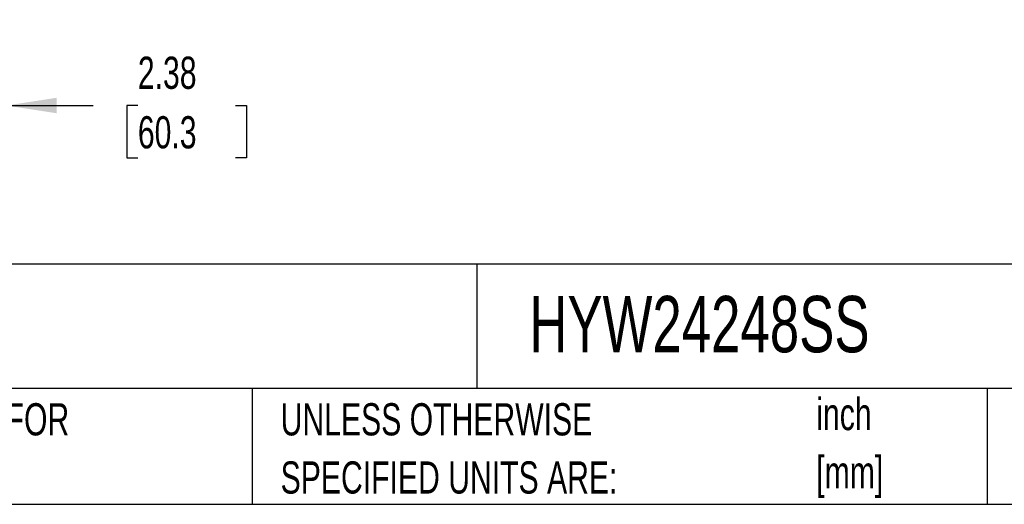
# Model space of a CAD drawing. Header units: inches. Extents: x 0.2 to 10.8, y 0.2 to 8.2.
# Tile 69 of 112: x 4.9 to 7.5, y 0.2 to 1.5. Entities that reach past the tile are written whole.
import ezdxf

# ---------------------------------------------------------------- set-up
doc = ezdxf.new("R2010")
doc.units = ezdxf.units.IN
doc.header["$MEASUREMENT"] = 0
doc.layers.add('DIMENSIONS', color=140, linetype='Continuous')
doc.layers.add('TEXT', color=140, linetype='Continuous')
doc.styles.add('SLDTEXTSTYLE0', font='TXT', dxfattribs={"width": 0.7})
doc.dimstyles.new('SLDDIMSTYLE1', dxfattribs={"dimtxt": 0.084961, "dimasz": 0.13, "dimexe": 0, "dimexo": 0.0625, "dimgap": 0.02124, "dimtad": 0, "dimtih": 1, "dimtoh": 1, "dimlfac": 12, "dimrnd": 1e-09, "dimzin": 12, "dimdsep": 46, "dimtxsty": 'SLDTEXTSTYLE0', "dimsah": 1, "dimcen": 0.09, "dimadec": 0, "dimazin": 3, "dimtfac": 1, "dimtmove": 0, "dimatfit": 0, "dimfxl": 0, "dimfrac": 2, "dimtolj": 1, "dimtzin": 12, "dimarcsym": 0})

# ---------------------------------------------------------------- blocks, each defined once
blk = doc.blocks.new('SW_NOTE_0_1')
at = {"layer": 'TEXT', "color": 0, "char_height": 0.08333, "attachment_point": 1, "style": 'SLDTEXTSTYLE0'}
for s, insert in [('inch', (0, 0.1074)), ('[mm]', (0, -0.0431))]:
    blk.add_mtext(s, dxfattribs=dict(at, insert=insert))
blk = doc.blocks.new('SW_NOTE_0_2')
at = {"layer": 'TEXT', "color": 0, "char_height": 0.083333, "attachment_point": 1, "style": 'SLDTEXTSTYLE0'}
for s, insert in [('UNLESS OTHERWISE', (0, 0.1074)), ('SPECIFIED UNITS ARE:', (0, -0.0431))]:
    blk.add_mtext(s, dxfattribs=dict(at, insert=insert))
blk = doc.blocks.new('SW_NOTE_0_6')
at = {"layer": 'TEXT', "color": 0, "char_height": 0.083333, "attachment_point": 1, "style": 'SLDTEXTSTYLE0'}
for s, insert in [('INCH UNITS USED FOR', (0, 0.1074)), ('PART DESIGN', (0, -0.0431))]:
    blk.add_mtext(s, dxfattribs=dict(at, insert=insert))
blk = doc.blocks.new('_D_14')
at = {"layer": 'DIMENSIONS'}
for p, q in [((4.9153, 1.4541), (4.9153, 1.157)), ((4.7174, 1.4023), (4.7174, 1.157)), ((4.7174, 1.282), (4.4674, 1.282)), ((4.9153, 1.282), (5.1402, 1.282)), ((5.2554, 1.282), (5.2268, 1.282)), ((5.2268, 1.282), (5.2268, 1.147)), ((5.5078, 1.282), (5.5364, 1.282)), ((5.5364, 1.282), (5.5364, 1.147)), ((5.2268, 1.147), (5.2554, 1.147)), ((5.5364, 1.147), (5.5078, 1.147))]:
    blk.add_line(p, q, dxfattribs=at)
for points in [[(4.7174, 1.282), (4.5874, 1.302), (4.5874, 1.262)], [(4.9153, 1.282), (5.0453, 1.262), (5.0453, 1.302)]]:
    blk.add_solid(points, dxfattribs=at)
at = {"layer": 'DIMENSIONS', "char_height": 0.08333, "attachment_point": 1, "style": 'SLDTEXTSTYLE0'}
for s, insert in [('2.38', (5.2554, 1.4085)), ('60.3', (5.2554, 1.2544))]:
    blk.add_mtext(s, dxfattribs=dict(at, insert=insert))

msp = doc.modelspace()

# ---------------------------------------------------------------- linework, layer by layer
at = {"layer": 'TEXT'}
for p, q in [((10.75, 0.8711066), (0.25, 0.8711066)), ((6.13224, 0.8711066), (6.13224, 0.55)), ((10.75, 0.55), (0.25, 0.55)), ((5.5510951, 0.55), (5.5510951, 0.25)), ((7.4527822, 0.55), (7.4527822, 0.25)), ((0.25, 0.25), (10.75, 0.25))]:
    msp.add_line(p, q, dxfattribs=at)

# ---------------------------------------------------------------- block references
for name, p in [('SW_NOTE_0_6', (4.2068349, 0.4042537)), ('SW_NOTE_0_2', (5.6247688, 0.4042538)), ('SW_NOTE_0_1', (7.0103863, 0.4179018))]:
    msp.add_blockref(name, p, dxfattribs=at)

# ---------------------------------------------------------------- texts
at = {"layer": 'TEXT', "insert": (6.2680206, 0.7892674), "char_height": 0.14583333, "attachment_point": 1, "style": 'SLDTEXTSTYLE0'}
msp.add_mtext('HYW24248SS', dxfattribs=at)

# ---------------------------------------------------------------- dimensions: what is measured, and where the dimension line sits
at = {"layer": 'DIMENSIONS'}
dim = msp.add_linear_dim(base=(4.9153413, 1.2820308), p1=(4.7174246, 1.4522674), p2=(4.9153413, 1.5041407), dimstyle='SLDDIMSTYLE1', dxfattribs=at)
dim.commit()
dim.dimension.update_dxf_attribs({"geometry": '_D_14', "text_midpoint": (5.3815969, 1.2820308), "dimtype": 160})

doc.saveas('drawing.dxf')
